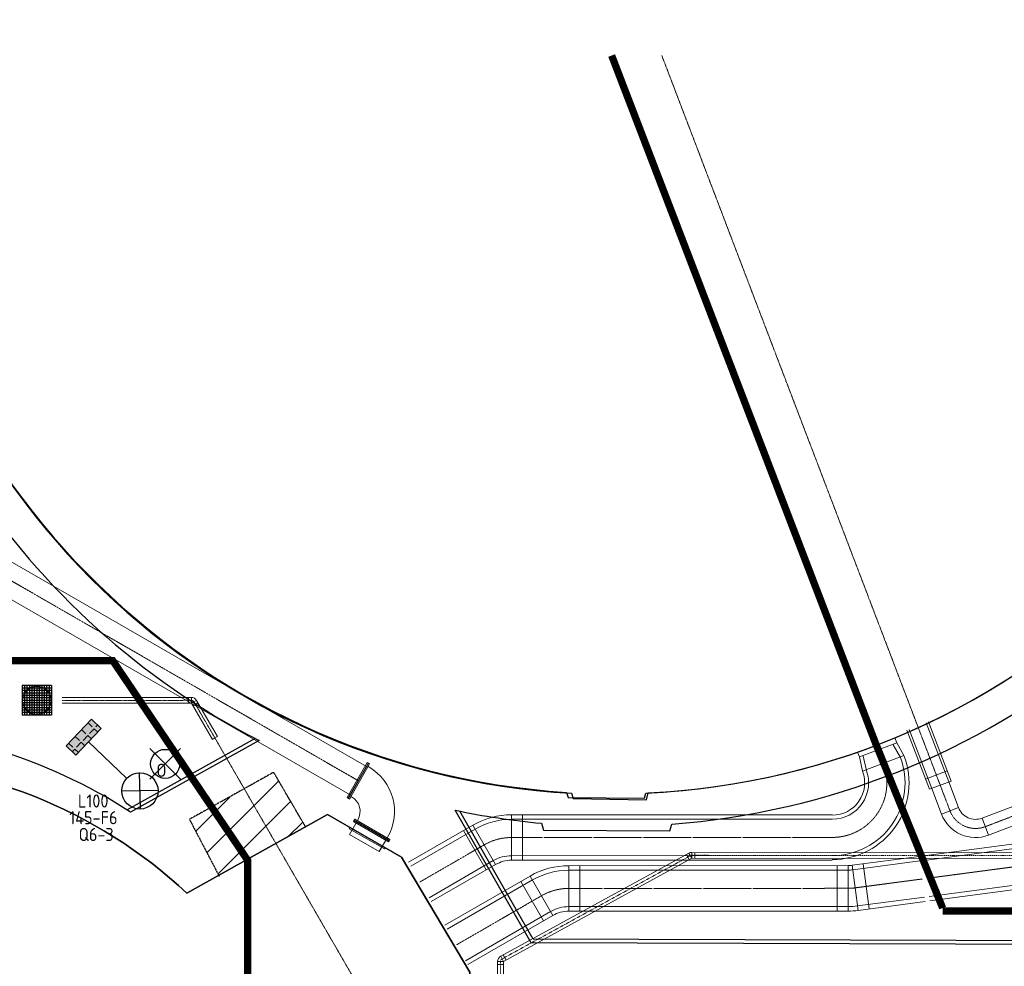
# Model space of a CAD drawing. Header units: metres. Extents: x -270273 to 328371, y -146885 to 591473.
# Tile 66 of 256: x -121995 to -94928, y 10013 to 36043. Entities that reach past the tile are written whole.
import ezdxf
from ezdxf.enums import TextEntityAlignment as Align
from ezdxf.lldxf.tags import DXFTag

# ---------------------------------------------------------------- set-up
doc = ezdxf.new("R2010")
doc.units = ezdxf.units.M
doc.header["$PDMODE"] = 1
for name, pattern in [('B1', [28, 8, -4, 8, -4, 0, -4]), ('DASHED', [19.05, 12.7, -6.35]), ('RI-AWZI_PROCESLEIDING', [18.45, 6, -1.8, 1.75, -1.8, 1.75, -1.8, 1.75, -1.8]), ('RI-AWZI_SLIBLEIDING', [11, 5, -3, 0, -3]), ('RI-AWZI_TERREINRIOLERING', [19.8, 6, -1.8, 2.4, -1.8, 1.8, -1.8, 2.4, -1.8])]:
    doc.linetypes.add(name, pattern=pattern)
doc.layers.get('0').update_dxf_attribs({"color": 151})
for name, color, linetype, lineweight in [('B-CO-BC-BETONVORM-G', 50, 'Continuous', 18), ('B-XX-RI-AWZI_PROCESLEIDING-G', 30, 'RI-AWZI_PROCESLEIDING', 18), ('B-XX-RI-AWZI_SLIBLEIDING-G', 40, 'RI-AWZI_SLIBLEIDING', 18), ('B-XX-RI-AWZI_TERREINRIOLERING-G', 211, 'RI-AWZI_TERREINRIOLERING', 18)]:
    doc.layers.add(name, color=color, linetype=linetype, lineweight=lineweight)
for name, color, linetype in [('B-ME-IE-VERLICHTING-G', 253, 'Continuous'), ('B-ME-RI-PUT-G', 253, 'Continuous'), ('B-XX-GR-KRUIDEN-G', 98, 'Continuous'), ('B-XX-OG-BEBOUWING-G', 1, 'Continuous'), ('B-XX-VH-KANTVERHARDING-G', 253, 'Continuous')]:
    doc.layers.add(name, color=color, linetype=linetype)
doc.layers.add('B-XX-KL-ELEKTRA-G_HDSR', color=190, linetype='HDSR_Elektra', transparency=0.5)
doc.styles.add('BURO-018', font='Isocp.shx', dxfattribs={"height": 360})
doc.styles.get("Standard").update_dxf_attribs({"font": 'iv-font.shx'})
tags = doc.linetypes.add('HDSR_Elektra', pattern='A,25,-2,["E",Standard,S=1.5,R=0,X=0,Y=-0.75],-4', length=31).pattern_tags.tags
tags[6] = DXFTag(74, 10)

# ---------------------------------------------------------------- blocks, each defined once
blk = doc.blocks.new('E00525')
at = {"linetype": 'ByBlock'}
h = blk.add_hatch(dxfattribs=at)
h.set_pattern_fill('ANGLE', color=0, scale=0.184386, style=0)
h.set_pattern_definition([(360, (-37.6733, -34.0193), (6e-17, 1.287937), [0.93668, -0.351256]), (90, (-37.6733, -34.0193), (-1.287937, 1e-16), [0.93668, -0.351256])])
edge = h.paths.add_edge_path()
edge.add_line((-2.52, 2.86), (2.52, 2.86))
edge.add_line((2.52, 2.86), (2.52, 1))
edge.add_line((2.52, 1), (-2.52, 1))
edge.add_line((-2.52, 1), (-2.52, 2.86))
h = blk.add_hatch(color=0, dxfattribs=at)
edge = h.paths.add_edge_path()
edge.add_line((-2.52, 2.86), (2.52, 2.86))
edge.add_line((2.52, 2.86), (2.52, 1))
edge.add_line((2.52, 1), (-2.52, 1))
edge.add_line((-2.52, 1), (-2.52, 2.86))
at = {"color": 0, "linetype": 'ByBlock'}
for p, q in [((-1.77, 14.39), (1.77, 10.85)), ((1.77, 14.39), (-1.77, 10.85)), ((0, 10.1), (0, 2.86))]:
    blk.add_line(p, q, dxfattribs=at)
blk.add_lwpolyline([(-2.52, 2.86), (2.52, 2.86), (2.52, 1), (-2.52, 1)], close=True, dxfattribs=at)
blk.add_circle((0, 12.62), 2.5, dxfattribs=at)
at = {"color": 0, "linetype": 'ByBlock', "style": 'BURO-018'}
for tag, p in [('E_GKAST', (0, 20.62)), ('E_GROEP', (0, 17.62)), ('E_SGROEP', (4.5, 17.62)), ('E_ARMCODE', (0, 12.62)), ('E_SLET', (4.5, 11.62))]:
    blk.add_attdef(tag, text='', height=1.8, dxfattribs=at).set_placement(p, align=Align.MIDDLE)
blk = doc.blocks.new('_TFNW900')
at = {"color": 0}
for p, q in [((-37.5, 557.5), (-5, 557.5)), ((-37.5, -557.5), (-37.5, 557.5)), ((-5, 507), (-5, 557.5)), ((-37.5, 475), (-36.5, 475)), ((0, 502), (-5, 507)), ((0, -502), (0, 502)), ((-37.5, -475), (-36.5, -475)), ((0, -502), (-5, -507)), ((-5, -557.5), (-5, -507)), ((-37.5, -557.5), (-5, -557.5))]:
    blk.add_line(p, q, dxfattribs=at)
blk.add_point((0, 0), dxfattribs=at)
blk = doc.blocks.new('FNZ900')
for p, q in [((-557.5, 37.5), (557.5, 37.5)), ((-557.5, 37.5), (-557.5, 5)), ((-557.5, 5), (557.5, 5)), ((-502, 0), (502, 0)), ((-472.5, 57.5), (-472.5, 37.5)), ((472.5, 57.5), (472.5, 37.5)), ((557.5, 37.5), (557.5, 5))]:
    blk.add_line(p, q)
blk.add_point((0, 0))
blk = doc.blocks.new('_QNW900s')
for radius in [1415, 470]:
    blk.add_arc((942.5, -942.5), radius, 90, 180)
blk.add_point((0, 0))
at = {"rotation": 90}
blk.add_blockref('FNZ900', (1000, 0), dxfattribs=at)
blk.add_blockref('FNZ900', (0, -1000))
blk = doc.blocks.new('_FMNW900(400)')
at = {"color": 0}
for p, q in [((133.75, 557.5), (133.75, -557.5)), ((166.25, 557.5), (133.75, 557.5)), ((166.25, 557.5), (166.25, -557.5)), ((362.5, -557.5), (362.5, 557.5)), ((362.5, 557.5), (395, 557.5)), ((395, -557.5), (395, 557.5)), ((0, 472.5), (0, -472.5)), ((0, 472.5), (342.5, 472.5)), ((342.5, 472.5), (362.5, 472.5)), ((400, -502), (400, 502)), ((0, -472.5), (342.5, -472.5)), ((342.5, -472.5), (362.5, -472.5)), ((166.25, -557.5), (133.75, -557.5)), ((362.5, -557.5), (395, -557.5))]:
    blk.add_line(p, q, dxfattribs=at)
for p in [(0, 0), (400, 0)]:
    blk.add_point(p, dxfattribs=at)

msp = doc.modelspace()

# ---------------------------------------------------------------- hatches: boundary and pattern name
at = {"layer": 'B-XX-GR-KRUIDEN-G'}
h = msp.add_hatch(dxfattribs=at)
h.set_pattern_fill('SWAMP', color=256, scale=200, angle=-97.4574917, style=0)
h.set_pattern_definition([(0.0124, (-169787, -20064), (2539.05, 4399.95), [635, -4445]), (90.0124, (-169469.6, -20063.8), (-2540.95, 4398.85), [317.5, -8481.32]), (90.0124, (-169390.2, -20063.7), (-2540.95, 4398.85), [254, -8544.82]), (90.0124, (-169549, -20063.8), (-2540.95, 4398.85), [254, -8544.82]), (60.0124, (-169311, -20063.7), (-2540.94, 4398.855), [203.2, -4876.8]), (120.0124, (-169628.3, -20064), (-5079.99, -1.09), [203.2, -4876.8])])
edge = h.paths.add_edge_path()
edge.add_line((36170.9472, 25155.5698), (38807.233, 18258.8926))
edge.add_line((38807.233, 18258.8926), (38810.3624, 3780.8225))
edge.add_line((38810.3624, 3780.8225), (36139.8786, 3788.9985))
edge.add_line((36139.8786, 3788.9985), (36139.3863, 6066.7589))
edge.add_arc((26136.1817, 6260.7563), 10005.0855, -1.1110278, 90.28114678)
edge.add_line((26087.0876, 16265.7214), (-20270.5154, 16315.9269))
edge.add_arc((-20265.5372, 20912.5736), 4596.6494, -137.93703668, -90.06205154, ccw=False)
edge.add_arc((-19672.5507, 21447.6821), 5395.3822, 181.61706894, 222.06296332, ccw=False)
edge.add_line((-25065.7842, 21295.4275), (-24911.4892, 59256.4976))
edge.add_line((-24911.4892, 59256.4976), (-40389.596, 59238.29))
edge.add_line((-40389.596, 59238.29), (-40389.5679, 59108.2956))
edge.add_line((-40389.5679, 59108.2956), (-53833.1309, 59217.9284))
edge.add_line((-53833.1309, 59217.9284), (-53832.4793, 56202.9452))
edge.add_arc((-53104.9668, 35015.0124), 21200.4192, 91.96654498, 195.54166744)
edge.add_line((-73530.2108, 29334.5913), (-85297.5491, 29359.6605))
edge.add_arc((-105694.9499, 35027.191), 21170.1409, -15.52824644, -5.12163447)
edge.add_line((-84609.3324, 33137.3243), (-84426.1974, 33181.7473))
edge.add_line((-84426.1974, 33181.7473), (-84404.1656, 36660.553))
edge.add_line((-84404.1656, 36660.553), (-84592.4424, 36718.0603))
edge.add_arc((-105694.9499, 35027.191), 21170.1409, 4.58112078, 40.16416305)
edge.add_line((-89516.7368, 48681.5049), (-88685.4405, 49629.8222))
edge.add_line((-88685.4405, 49629.8222), (-91129.8677, 52030.1329))
edge.add_line((-91129.8677, 52030.1329), (-91980.7846, 51154.6997))
edge.add_arc((-105694.9499, 35027.191), 21170.1409, 49.62353804, 84.87836553)
edge.add_line((-103805.0832, 56112.8086), (-103849.5062, 56295.9436))
edge.add_line((-103849.5062, 56295.9436), (-107328.3119, 56317.9754))
edge.add_line((-107328.3119, 56317.9754), (-107385.8192, 56129.6986))
edge.add_arc((-105694.9499, 35027.191), 21170.1409, 94.58112078, 174.69316232)
edge.add_line((-126774.3486, 36985.205), (-126963.3386, 36930.087))
edge.add_line((-126963.3386, 36930.087), (-126970.8713, 35740.6849))
edge.add_line((-126970.8713, 35740.6849), (-131112.6749, 35739.7897))
edge.add_arc((-151816.1218, 40044.3672), 21146.2078, -11.74536935, -5.34483933)
edge.add_line((-130761.8556, 38074.6021), (-130187.6684, 38211.1817))
edge.add_line((-130187.6684, 38211.1817), (-130188.4691, 41915.9259))
edge.add_line((-130188.4691, 41915.9259), (-130763.9199, 42036.074))
edge.add_arc((-151816.1218, 40044.3672), 21146.2078, 5.40455287, 40.29433512)
edge.add_line((-135687.2267, 53719.9237), (-133699.597, 55737.1494))
edge.add_line((-133699.597, 55737.1494), (-136154.7736, 58237.6582))
edge.add_line((-136154.7736, 58237.6582), (-138168.0435, 56196.5206))
edge.add_arc((-151816.1218, 40044.3672), 21146.2078, 49.80320678, 84.65516068)
edge.add_line((-149846.3567, 61098.6335), (-149982.9363, 61672.8207))
edge.add_line((-149982.9363, 61672.8207), (-153687.6805, 61672.0199))
edge.add_line((-153687.6805, 61672.0199), (-153807.8287, 61096.5692))
edge.add_arc((-151816.1218, 40044.3672), 21146.2078, 95.40455287, 174.61534846)
edge.add_line((-172869.0143, 42028.7616), (-173444.5807, 41908.3806))
edge.add_line((-173444.5807, 41908.3806), (-173443.9373, 38203.6693))
edge.add_line((-173443.9373, 38203.6693), (-172869.7027, 38067.2891))
edge.add_arc((-151816.1218, 40044.3672), 21146.2078, 185.36474065, 210.81018619)
edge.add_line((-169977.941, 29213.3734), (-173156.5236, 26938.5709))
edge.add_line((-173156.5236, 26938.5709), (-173318.7736, 27158.867))
edge.add_line((-173318.7736, 27158.867), (-183515.6316, 27203.9778))
edge.add_line((-183515.6316, 27203.9778), (-178966.2174, 61586.057))
edge.add_line((-178966.2174, 61586.057), (-138029.0908, 62293.7894))
edge.add_line((-138029.0908, 62293.7894), (-125211.8682, 62315.4174))
edge.add_line((-125211.8682, 62315.4174), (-121440.4628, 62134.3933))
edge.add_line((-121440.4628, 62134.3933), (-88409.978, 62583.5296))
edge.add_line((-88409.978, 62583.5296), (-55380.4993, 63106.6553))
edge.add_line((-55380.4993, 63106.6553), (-30572.423, 61968.1704))
edge.add_line((-30572.423, 61968.1704), (7219.6754, 59357.025))
edge.add_line((7219.6754, 59357.025), (36199.6742, 57355.6308))
edge.add_line((36199.6742, 57355.6308), (36170.9472, 25155.5698))
h.paths.add_polyline_path([(-84127.6167, 58622.8341), (-82224.8295, 60436.2087), (-80386.3966, 58628.3095), (-80382.3411, 56824.5214), (-82305.7412, 56831.2172)], flags=16)
at = {"layer": 'B-XX-OG-BEBOUWING-G'}
h = msp.add_hatch(dxfattribs=at)
h.set_pattern_fill('ANSI31', color=256, scale=200, angle=-97.4574917, style=0)
h.set_pattern_definition([(45.0124, (-169787.06, -20063.8), (-449.11, 448.916), [])])
h.paths.add_polyline_path([(-115012.4764, 15338.8548), (-117328.0649, 14044.4475), (-116522.6824, 12503.6218), (-114135.3133, 13836.2246)])

# ---------------------------------------------------------------- linework, layer by layer
at = {"layer": 'B-CO-BC-BETONVORM-G'}
for p, q in [((-97934.2082, 16291.7094), (-97884.6458, 16161.7888)), ((-98912.4059, 15769.7231), (-97884.6458, 16161.7888)), ((-97980.471, 16107.773), (-97781.8553, 15755.4228)), ((-97884.6458, 16161.7888), (-97686.0301, 15809.4386)), ((-98912.4059, 15769.7231), (-98961.9683, 15899.6436)), ((-98825.9069, 15374.6039), (-98912.4059, 15769.7231)), ((-98825.8969, 15374.608), (-97686.0201, 15809.4426)), ((-98718.4522, 15398.1274), (-98804.9512, 15793.2465))]:
    msp.add_line(p, q, dxfattribs=at)
at = {"layer": 'B-CO-BC-BETONVORM-G', "linetype": 'Continuous'}
for p, q in [((-96498.084, 15388.824), (-97096.0518, 15160.7133)), ((-96391.1571, 15108.5266), (-96989.1249, 14880.4159)), ((-96186.4719, 14375.5704), (-96653.6343, 14197.359)), ((-108475.246, 14179.644), (-108474.8571, 12929.6441)), ((-108175.246, 14179.7373), (-108174.8571, 12929.7374)), ((-95541.0981, 14086.6196), (-95362.8866, 13619.4572)), ((-109537.6571, 13894.6177), (-108912.3205, 12812.2803)), ((-109797.418, 13744.5369), (-109172.0815, 12662.1995)), ((-106899.6782, 12780.1341), (-106899.2893, 11530.1342)), ((-106599.6782, 12780.2274), (-106599.2893, 11530.2275)), ((-99522.7216, 12782.429), (-99522.3327, 11532.4291)), ((-99222.7216, 12782.5224), (-99222.3327, 11532.5224)), ((-99107.9172, 12790.1226), (-98943.5219, 11550.98)), ((-98810.5229, 12829.5774), (-98646.1277, 11590.4349)), ((-107962.0893, 12495.1077), (-107336.7527, 11412.7703)), ((-108221.8503, 12345.0269), (-107596.5137, 11262.6896))]:
    msp.add_line(p, q, dxfattribs=at)
at = {"layer": 'B-CO-BC-BETONVORM-G'}
for points in [[(-112461.1445, 15505.0455), (-132058.2548, 26802.1797, -0.0216437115), (-132112.8078, 26836.8561), (-134968.4326, 28830.5782)], [(-112910.6293, 14725.3254), (-132507.7396, 26022.4596, -0.0216437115), (-132628.019, 26098.9147), (-135483.6438, 28092.6368)], [(-96456.5598, 15083.577), (-96186.4719, 14375.5704, 0.4142135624), (-95541.0981, 14086.6196), (-84752.26, 18202.3082, 0.311155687), (-84430.4715, 18669.6101), (-84432.6043, 26313.1278, -0.4142135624), (-83432.8834, 27313.4068), (-81995.7114, 27313.8078)], [(-96923.7222, 14905.3655), (-96653.6343, 14197.359, 0.4142135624), (-95362.8866, 13619.4572), (-84574.0485, 17735.1459, 0.311155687), (-83930.4715, 18669.7496), (-83932.6043, 26313.2673, -0.4142135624), (-83432.7439, 26813.4068), (-81995.6034, 26813.8078)], [(-97542.6964, 16527.9402), (-96923.7222, 14905.3655, -0.0912836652)], [(-97075.534, 16706.1517), (-96456.5598, 15083.577, -0.0912836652)], [(-97010.1313, 16731.1013), (-96391.1571, 15108.5266, -0.0912836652)], [(-97608.0991, 16502.9906), (-96989.1249, 14880.4159, -0.0912836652)], [(-111304.8983, 12873.5677), (-109537.6571, 13894.6177, -0.131652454), (-108475.246, 14179.644), (-99657.1841, 14182.3873)], [(-111242.3646, 12765.3339), (-109475.1234, 13786.3839, -0.131652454), (-108475.2071, 14054.644), (-99657.1452, 14057.3873)], [(-110742.0954, 11899.464), (-108974.8542, 12920.514, -0.131652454), (-108474.896, 13054.6441), (-99656.8341, 13057.3873)], [(-110304.3627, 11141.8242), (-107962.0893, 12495.1077, -0.1316524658), (-106899.6782, 12780.1341), (-99222.7216, 12782.5224, 0.0329086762), (-99107.9172, 12790.1226), (-97268.4716, 13034.1592)], [(-110679.5617, 11791.2303), (-108912.3205, 12812.2803, -0.131652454), (-108474.8571, 12929.6441), (-99656.7952, 12932.3873)], [(-110241.8291, 11033.5904), (-107899.5557, 12386.874, -0.1316524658), (-106899.6393, 12655.1341), (-99222.6827, 12657.5224, 0.0329086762), (-99091.4776, 12666.2083), (-97252.0321, 12910.2449)], [(-109741.5598, 10167.7206), (-107399.2864, 11521.0041, -0.1316524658), (-106899.3282, 11655.1342), (-99222.3716, 11657.5224, 0.0329086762), (-98959.9614, 11674.8943), (-97120.5159, 11918.9309)], [(-109679.0261, 10059.4868), (-107336.7527, 11412.7703, -0.1316524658), (-106899.2893, 11530.1342), (-99222.3327, 11532.5224, 0.0329086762), (-98943.5219, 11550.98), (-97104.0764, 11795.0166)]]:
    msp.add_lwpolyline(points, format="xyb", dxfattribs=at)
for points in [[(-97143.4766, 13050.7422), (-81162.2759, 15170.9414)], [(-97127.0371, 12926.828), (-81162.2407, 15044.8508)], [(-96995.5212, 11935.5139), (-81161.9593, 14036.1261)], [(-96979.0817, 11811.5997), (-81161.9241, 13910.0355)]]:
    msp.add_lwpolyline(points, dxfattribs=at)
for radius in [2000, 2110, 890, 1000]:
    msp.add_arc((-99657.4563, 15057.3872), radius, 270.01783231, 20.8806784, dxfattribs=at)
at = {"layer": 'B-ME-IE-VERLICHTING-G'}
msp.add_lwpolyline([(-117571.4632, 16002.9895), (-118419.8011, 15155.086), (-117995.6321, 15579.0377), (-118419.5839, 16003.2067), (-117571.6804, 15154.8687)], dxfattribs=at)
msp.add_circle((-117995.6321, 15579.0377), 399.808, dxfattribs=at)
at = {"layer": 'B-ME-RI-PUT-G'}
for p, q in [((-121120.429, 17730.7103), (-121930.4289, 17730.4583)), ((-121930.4289, 17730.4583), (-121930.177, 16920.4584)), ((-121120.408, 17663.2103), (-121930.4079, 17662.9583)), ((-121120.387, 17595.7103), (-121930.3869, 17595.4583)), ((-121862.9289, 17730.4793), (-121862.677, 16920.4794)), ((-121795.4289, 17730.5003), (-121795.177, 16920.5004)), ((-121727.929, 17730.5213), (-121727.677, 16920.5214)), ((-121660.429, 17730.5423), (-121660.177, 16920.5424)), ((-121592.929, 17730.5633), (-121592.677, 16920.5634)), ((-121525.429, 17730.5843), (-121525.177, 16920.5844)), ((-121457.929, 17730.6053), (-121457.677, 16920.6054)), ((-121390.429, 17730.6263), (-121390.177, 16920.6264)), ((-121322.929, 17730.6473), (-121322.677, 16920.6474)), ((-121255.429, 17730.6683), (-121255.177, 16920.6684)), ((-121187.929, 17730.6893), (-121187.677, 16920.6894)), ((-121120.429, 17730.7103), (-121120.177, 16920.7104)), ((-121120.366, 17528.2103), (-121930.3659, 17527.9583)), ((-121120.345, 17460.7103), (-121930.3449, 17460.4583)), ((-121120.324, 17393.2103), (-121930.3239, 17392.9583)), ((-121120.303, 17325.7103), (-121930.3029, 17325.4583)), ((-121120.282, 17258.2103), (-121930.2819, 17257.9583)), ((-121120.261, 17190.7103), (-121930.2609, 17190.4583)), ((-121120.24, 17123.2103), (-121930.24, 17122.9584)), ((-121120.219, 17055.7103), (-121930.219, 17055.4584)), ((-121120.198, 16988.2103), (-121930.198, 16987.9584)), ((-121120.177, 16920.7104), (-121930.177, 16920.4584))]:
    msp.add_line(p, q, dxfattribs=at)
msp.add_circle((-121525.303, 17325.5843), 390, dxfattribs=at)
at = {"layer": 'B-XX-KL-ELEKTRA-G_HDSR', "linetype": 'DASHED', "const_width": 200}
for points in [[(-105721.9474, 35057.2055), (-98463.2479, 16135.4573), (-96623.5146, 11616.1362)], [(-168138, 18403.9204), (-119433.6076, 18414.4476), (-115729.2059, 12930.2711), (-115728.1062, 7842.2634)], [(-96623.4899, 11536.8113), (-76427.2909, 11541.0476)]]:
    msp.add_lwpolyline(points, dxfattribs=at)
at = {"layer": 'B-XX-OG-BEBOUWING-G'}
msp.add_lwpolyline([(-125925.3848, 36295.3065), (-126067.6034, 36253.8291), (-126080.9352, 34148.7535), (-125944.5023, 34113.8236, 0.3830161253), (-106963.0654, 14796.7562), (-106921.588, 14654.5375), (-104816.5124, 14641.2058), (-104781.5825, 14777.6387, 0.3844101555), (-85458.5904, 33857.4199), (-85321.726, 33890.619), (-85308.3943, 35995.6946), (-85450.0761, 36038.9699, 0.3830161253), (-104525.1788, 55263.5506), (-104558.3779, 55400.4149), (-106663.4535, 55413.7467), (-106706.7288, 55272.0648, 0.3816233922)], format="xyb", close=True, dxfattribs=at)
for points in [[(-125932.0612, 33905.5393, 0.3827550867), (-106825.4656, 14770.4882), (-106779.4478, 14627.5137), (-104763.7156, 14593.4146), (-104721.2708, 14781.8028, 0.3836711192), (-85459.4675, 33865.7062)], [(-126544.753, 15627.2405, -0.190392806), (-117398.426, 12024.2961), (-113530.611, 14183.2673), (-111495.0715, 13009.8665), (-109620.4735, 9851.2869), (-109671.5713, 7534.0996), (-113506.7593, 5308.7606), (-113237.9968, 3557.6674), (-108781.9056, 3558.6306), (-108779.8008, -6179.3735), (-108113.8733, -6177.1181), (-108144.3402, 9708.2667), (-86863.2142, 9710.4963), (-85562.9162, 9627.9727), (-85497.1699, -8683.4406)]]:
    msp.add_lwpolyline(points, format="xyb", dxfattribs=at)
at = {"layer": 'B-XX-OG-BEBOUWING-G', "linetype": 'B1', "ltscale": 0.1}
msp.add_lwpolyline([(-114127.7123, 13832.7037), (-115012.4785, 15348.3583), (-117328.0669, 14053.9511), (-116512.6468, 12493.9216)], dxfattribs=at)
at = {"layer": 'B-XX-OG-BEBOUWING-G'}
for points in [[(-113530.611, 14183.2673), (-113530.611, 14183.2673), (-117398.426, 12024.2961)], [(-113308.6271, 4135.4576), (-113506.7593, 5308.7606), (-111696.2701, 6420.6584), (-110816.928, 6854.6863), (-109671.5713, 7534.0996), (-109620.4735, 9851.2869), (-111495.0715, 13009.8665), (-113530.611, 14183.2673)]]:
    msp.add_lwpolyline(points, dxfattribs=at)
msp.add_arc((-126531.0307, 2251.3085), 13375.939, 46.94002468, 90.05878212, dxfattribs=at)
at = {"layer": 'B-XX-RI-AWZI_PROCESLEIDING-G'}
for points in [[(-104343.7434, 35057.5722), (-96690.141, 14994.4712, -0.0912836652)], [(-112685.8869, 15115.1855), (-132282.9972, 26412.3196, -0.0216437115), (-132370.4134, 26467.8854), (-135221.9357, 28458.7432)], [(-96690.141, 14994.4712), (-96420.0531, 14286.4647, 0.4142135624), (-95451.9924, 13853.0384), (-84663.1543, 17968.7271, 0.311155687), (-84180.4715, 18669.6799), (-84182.6043, 26313.1976, -0.4142135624), (-83432.8136, 27063.4068), (-81995.6574, 27063.8078)], [(-99656.9895, 13557.3873, 0.5253615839), (-98255.9692, 15592.0216)], [(-110992.23, 12332.399), (-109224.9888, 13353.449, -0.131652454), (-108475.0516, 13554.644), (-99656.9896, 13557.3873)], [(-109991.6944, 10600.6555), (-107649.421, 11953.939, -0.1316524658), (-106899.4837, 12155.1341), (-99222.5272, 12157.5224, 0.0329086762), (-99025.7195, 12170.5513), (-97186.274, 12414.5879)]]:
    msp.add_lwpolyline(points, format="xyb", dxfattribs=at)
for points in [[(-98255.9581, 15592.0254), (-98463.2572, 16135.4366)], [(-97061.2791, 12431.1709), (-81085.3942, 14550.6649)]]:
    msp.add_lwpolyline(points, dxfattribs=at)
at = {"layer": 'B-XX-RI-AWZI_SLIBLEIDING-G', "linetype": 'Continuous'}
for p, q in [((-103667.5792, 13086.5807), (-103590.6535, 12946.2867)), ((-103597.4322, 13125.0436), (-103520.5064, 12984.7495)), ((-103519.4592, 13144.9958), (-103519.5438, 12984.9959)), ((-103439.4592, 13144.9535), (-103439.5438, 12984.9535)), ((-108772.366, 10287.5346), (-108695.4403, 10147.2406)), ((-108702.219, 10325.9975), (-108625.2932, 10185.7034)), ((-108857.2757, 10067.1215), (-108697.2838, 10065.5111)), ((-108856.4705, 10147.1174), (-108696.4786, 10145.507))]:
    msp.add_line(p, q, dxfattribs=at)
for points in [[(-109637.097, 6843.9794), (-108886.5967, 7255.4921, 0.271162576), (-108885.5584, 7257.2257), (-108856.4705, 10147.1174, -0.2711625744), (-108772.366, 10287.5346), (-105522.9796, 12069.2314), (-103597.4322, 13125.0436, -0.1261833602), (-103519.4592, 13144.9958), (-81323.709, 13133.2533, 0.4144502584), (-81321.7079, 13135.2539), (-81323.153, 18313.9951)], [(-109560.1712, 6703.6853), (-108809.671, 7115.1981, 0.2711625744), (-108725.5665, 7255.6153), (-108696.4786, 10145.507, -0.271162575), (-108695.4403, 10147.2406), (-105446.0539, 11928.9374), (-103520.5064, 12984.7495, -0.126183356), (-103519.5438, 12984.9959), (-81323.7936, 12973.2534, 0.414450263), (-81161.7079, 13135.2986), (-81163.153, 18314.0398)]]:
    msp.add_lwpolyline(points, format="xyb", dxfattribs=at)
at = {"layer": 'B-XX-RI-AWZI_SLIBLEIDING-G'}
msp.add_lwpolyline([(-109598.6341, 6773.8323), (-108848.1338, 7185.3451, 0.2711625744), (-108805.5624, 7256.4205), (-108776.4745, 10146.3122, -0.2711625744), (-108733.9031, 10217.3876), (-105484.5168, 11999.0844), (-103558.9693, 13054.8966, -0.1261833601), (-103519.5015, 13064.9959), (-81323.7513, 13053.2534, 0.4144502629), (-81241.7079, 13135.2762), (-81243.153, 18314.0175)], format="xyb", dxfattribs=at)
at = {"layer": 'B-XX-RI-AWZI_TERREINRIOLERING-G', "linetype": 'Continuous'}
for p, q in [((-117354.039, 17246.882), (-117354.0888, 17406.882)), ((-117274.039, 17246.9069), (-117274.0888, 17406.9069)), ((-117272.3066, 17245.9074), (-117133.7675, 17325.9505)), ((-117232.2851, 17176.6378), (-117093.7459, 17256.6809))]:
    msp.add_line(p, q, dxfattribs=at)
at = {"layer": 'B-XX-RI-AWZI_TERREINRIOLERING-G'}
msp.add_line((-116698.8992, 16253.4498), (-116560.3601, 16333.4929), dxfattribs=at)
at = {"layer": 'B-XX-RI-AWZI_TERREINRIOLERING-G', "linetype": 'Continuous'}
for points in [[(-116560.3601, 16333.4929), (-117133.7675, 17325.9505, 0.2679491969), (-117274.0888, 17406.9069), (-120825.3279, 17405.8021)], [(-116698.8992, 16253.4498), (-117272.3066, 17245.9074, 0.2679491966), (-117274.039, 17246.9069), (-120825.2781, 17245.8021)]]:
    msp.add_lwpolyline(points, format="xyb", dxfattribs=at)
at = {"layer": 'B-XX-RI-AWZI_TERREINRIOLERING-G'}
msp.add_lwpolyline([(-116629.6296, 16293.4713), (-117203.0371, 17285.929, 0.2679491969), (-117274.0639, 17326.9069), (-120825.303, 17325.8021)], format="xyb", dxfattribs=at)
msp.add_lwpolyline([(-113416.0442, -12421.8943), (-113418.8393, -3437.3588), (-110826.5127, 6249.3942), (-116629.6298, 16293.4712)], dxfattribs=at)
at = {"layer": 'B-XX-VH-KANTVERHARDING-G'}
msp.add_lwpolyline([(-115407.4275, 16222.0088), (-118947.638, 14251.9256, 0.1455793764), (-126780.0634, 16573.0392), (-146476.6016, 16596.6644), (-146478.3495, 17492.4685), (-150363.3475, 17506.8261), (-150367.692, 18416.4837), (-149975.4239, 18416.5518), (-149839.0437, 18990.7864, 0.3158129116), (-131346.0699, 34739.7392), (-126977.2045, 34740.6835), (-126985.3705, 33451.2813), (-126802.8128, 33404.5424, 0.2599208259), (-115412.5752, 16219.1442, 0.5364156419)], format="xyb", close=True, dxfattribs=at)
msp.add_lwpolyline([(-110026.9703, 14305.0178, 0.028373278), (-107652.9639, 13947.7924), (-107597.8459, 13758.8023), (-104119.0402, 13736.7705), (-104072.3013, 13919.3281, 0.1526698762), (-92338.5314, 18602.1812, 0.1526698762)], format="xyb", dxfattribs=at)
for points in [[(-115518.8589, 16274.4398), (-119042.8402, 14313.3879)], [(-90429.842, 10607.6638), (-107936.4834, 10657.2809), (-110026.9703, 14305.0178)], [(-90429.5586, 10707.6634), (-107878.4408, 10757.1168), (-109896.3041, 14278.1311)]]:
    msp.add_lwpolyline(points, dxfattribs=at)

# ---------------------------------------------------------------- block references
at = {"layer": 'B-CO-BC-BETONVORM-G'}
for name, p, rotation in [('_QNW900s', (-111819.5313, 14615.7581), 240.0378684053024), ('_TFNW900', (-112685.887, 15115.1856), 330.0378684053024), ('_FMNW900(400)', (-112518.7299, 13402.8601), 60.03786696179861)]:
    msp.add_blockref(name, p, dxfattribs=dict(at, rotation=rotation))
at = {"layer": 'B-ME-IE-VERLICHTING-G'}
ref = msp.add_blockref('E00525', (-120517.4133, 16579.0768), dxfattribs=dict(at, xscale=200, yscale=200, zscale=200, rotation=226.3784193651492))
ref.add_attrib('E_SGROEP', 'Q6-3', dxfattribs={"layer": '0', "color": 1, "linetype": 'ByBlock', "height": 360, "rotation": 0.01238369, "style": 'BURO-018'}).set_placement((-119892.5532, 13638.1918), align=Align.MIDDLE)
ref.add_attrib('E_GKAST', 'L100', dxfattribs={"layer": '0', "color": 1, "linetype": 'ByBlock', "height": 360, "rotation": 0.01238369, "style": 'BURO-018'}).set_placement((-119974.293, 14558.7802), align=Align.MIDDLE)
ref.add_attrib('E_GROEP', '145-F6', dxfattribs={"layer": '0', "color": 1, "linetype": 'ByBlock', "height": 360, "rotation": 0.01238369, "style": 'BURO-018'}).set_placement((-119967.8708, 14100.3579), align=Align.MIDDLE)
ref.add_attrib('E_SLET', 'O', dxfattribs={"layer": '0', "color": 1, "linetype": 'ByBlock', "height": 360, "rotation": 0.01238369, "style": 'BURO-018'}).set_placement((-118098.9562, 15404.1412), align=Align.MIDDLE)

doc.saveas('drawing.dxf')
